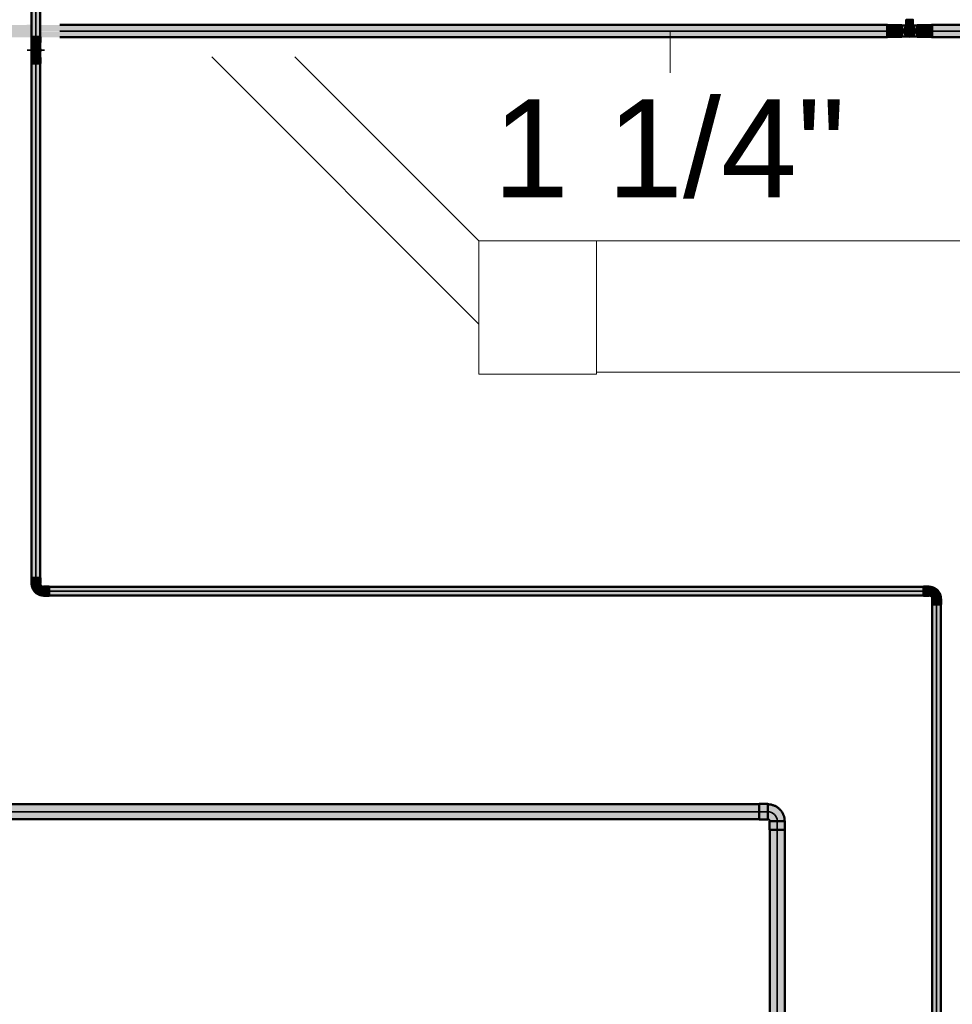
# Model space of a CAD drawing. Header units: millimetres. Extents: x -31934 to 32637, y -11608 to 10611.
# Tile 30 of 59: x 4584 to 6965, y -512 to 2001. Entities that reach past the tile are written whole.
import ezdxf

# ---------------------------------------------------------------- set-up
doc = ezdxf.new("R2010")
doc.units = ezdxf.units.MM
doc.linetypes.add('Centro', pattern=[30, 12, -6, 6, -6])
doc.linetypes.add('Oculto 1_5', pattern=[2.2, 1.5, -0.7])
for name, color, linetype, lineweight in [('A-DETL', 90, 'Oculto 1_5', 9), ('P-PIPE', 3, 'Continuous', 50), ('P-PIPE-CNTR', 3, 'Centro', 35), ('P-PIPE-IDEN', 2, 'Continuous', 9), ('PAREDES', 7, 'Continuous', 9), ('PEM1-Layout Terreo_dwg', 8, 'Continuous', 9), ('PILAR', 7, 'Continuous', 9)]:
    doc.layers.add(name, color=color, linetype=linetype, lineweight=lineweight)
doc.styles.add('Arial_1', font='arial.ttf', dxfattribs={"height": 250})

# ---------------------------------------------------------------- blocks, each defined once
blk = doc.blocks.new('Cotovelo - Soldado - CU - Padrão-V52-PAVIMENTO TÉRREO TUBULAÇÃO FRIGORIGENA')
at = {"layer": 'P-PIPE', "lineweight": 9}
for points in [[(11.7, 33.9), (-11.7, 33.9), (-11.3, 19.3), (11.7, 19.3)], [(-19.3, -8.3), (-19.3, 11.7), (-33.9, 11.3), (-33.9, -11.7), (-19.3, -11.3), (-19.3, -10.2)], [(10.4, 19.3), (-10.4, 19.3), (-11.3, 18.8), (-13.8, 13.4), (-17.9, 10.8), (-19.3, 10.2), (-19.3, -10.4), (-12.6, -9.3), (-4.1, -7), (7.3, 5.2), (10.3, 16.2)]]:
    blk.add_hatch(color=20, dxfattribs=at).paths.add_polyline_path(points)
at = {"layer": 'P-PIPE', "color": 1}
for p, q in [((-11.7, 33.9), (-11.7, 19.3)), ((11.7, 33.9), (-11.7, 33.9)), ((11.7, 19.3), (11.7, 33.9)), ((-19.3, 11.7), (-33.9, 11.7)), ((-33.9, 11.7), (-33.9, -11.7)), ((-19.3, -11.7), (-19.3, 11.7)), ((-11.7, 19.3), (11.7, 19.3)), ((-33.9, -11.7), (-19.3, -11.7))]:
    blk.add_line(p, q, dxfattribs=at)
at = {"layer": 'P-PIPE', "color": 1, "flags": 128}
for points in [[(-11.1, 19.3), (-11.1, 19), (-11.1, 18.6), (-11.2, 18.3), (-11.2, 18), (-11.3, 17.7), (-11.3, 17.3), (-11.4, 17), (-11.5, 16.7), (-11.6, 16.4), (-11.8, 16.1), (-11.9, 15.8), (-12, 15.5), (-12.2, 15.2), (-12.4, 14.9), (-12.5, 14.7), (-12.7, 14.4), (-12.9, 14.1), (-13.1, 13.9), (-13.4, 13.7), (-13.6, 13.4), (-13.8, 13.2), (-14.1, 13), (-14.3, 12.8), (-14.6, 12.6), (-14.9, 12.4), (-15.1, 12.2), (-15.4, 12.1), (-15.7, 11.9), (-16, 11.8), (-16.3, 11.7), (-16.6, 11.6), (-16.9, 11.5), (-17.3, 11.4), (-17.6, 11.3), (-17.9, 11.2), (-18.2, 11.2), (-18.5, 11.1), (-18.9, 11.1), (-19.2, 11.1), (-19.3, 11.1)], [(-19.3, -11.1), (-18.1, -11.1), (-16.9, -11), (-15.6, -10.9), (-14.4, -10.7), (-13.2, -10.5), (-12.1, -10.2), (-10.9, -9.9), (-9.7, -9.6), (-8.6, -9.2), (-7.5, -8.7), (-6.3, -8.2), (-5.3, -7.7), (-4.2, -7.1), (-3.1, -6.5), (-2.1, -5.8), (-1.1, -5.1), (-0.2, -4.3), (0.8, -3.6), (1.7, -2.7), (2.5, -1.9), (3.3, -1), (4.1, -0.1), (4.9, 0.9), (5.6, 1.9), (6.3, 2.9), (6.9, 3.9), (7.5, 5), (8.1, 6), (8.6, 7.1), (9, 8.3), (9.5, 9.4), (9.8, 10.6), (10.2, 11.7), (10.4, 12.9), (10.7, 14.1), (10.9, 15.3), (11, 16.5), (11.1, 17.7), (11.1, 19), (11.1, 19.3)]]:
    blk.add_lwpolyline(points, dxfattribs=at)
blk = doc.blocks.new('Cotovelo - Soldado - CU - Padrão-V53-PAVIMENTO TÉRREO TUBULAÇÃO FRIGORIGENA')
at = {"layer": 'P-PIPE', "lineweight": 9}
for points in [[(-11.7, 19.3), (11.7, 19.3), (11.3, 33.9), (-11.7, 33.9)], [(-33.9, -11.7), (-19.3, -11.3), (-19.3, 11.7), (-33.9, 11.3), (-33.9, -11.3)], [(-19.3, -10.3), (-19.3, -10.4), (-12.6, -9.3), (-4.1, -7), (7.3, 5.2), (10.2, 19.3), (-10.4, 19.3), (-11.3, 18.8), (-13.8, 13.4), (-17.9, 10.8), (-19.3, 10.2), (-19.3, -10.2)]]:
    blk.add_hatch(color=20, dxfattribs=at).paths.add_polyline_path(points)
at = {"layer": 'P-PIPE', "color": 1}
for p, q in [((-11.7, 33.9), (-11.7, 19.3)), ((11.7, 33.9), (-11.7, 33.9)), ((11.7, 19.3), (11.7, 33.9)), ((-19.3, 11.7), (-33.9, 11.7)), ((-33.9, 11.7), (-33.9, -11.7)), ((-19.3, -11.7), (-19.3, 11.7)), ((-11.7, 19.3), (11.7, 19.3)), ((-33.9, -11.7), (-19.3, -11.7))]:
    blk.add_line(p, q, dxfattribs=at)
at = {"layer": 'P-PIPE', "color": 1, "flags": 128}
for points in [[(-11.1, 19.3), (-11.1, 19), (-11.1, 18.6), (-11.2, 18.3), (-11.2, 18), (-11.3, 17.7), (-11.3, 17.3), (-11.4, 17), (-11.5, 16.7), (-11.6, 16.4), (-11.8, 16.1), (-11.9, 15.8), (-12, 15.5), (-12.2, 15.2), (-12.4, 14.9), (-12.5, 14.7), (-12.7, 14.4), (-12.9, 14.1), (-13.1, 13.9), (-13.4, 13.7), (-13.6, 13.4), (-13.8, 13.2), (-14.1, 13), (-14.3, 12.8), (-14.6, 12.6), (-14.9, 12.4), (-15.1, 12.2), (-15.4, 12.1), (-15.7, 11.9), (-16, 11.8), (-16.3, 11.7), (-16.6, 11.6), (-16.9, 11.5), (-17.3, 11.4), (-17.6, 11.3), (-17.9, 11.2), (-18.2, 11.2), (-18.5, 11.1), (-18.9, 11.1), (-19.2, 11.1), (-19.3, 11.1)], [(-19.3, -11.1), (-18.1, -11.1), (-16.9, -11), (-15.6, -10.9), (-14.4, -10.7), (-13.2, -10.5), (-12.1, -10.2), (-10.9, -9.9), (-9.7, -9.6), (-8.6, -9.2), (-7.5, -8.7), (-6.3, -8.2), (-5.3, -7.7), (-4.2, -7.1), (-3.1, -6.5), (-2.1, -5.8), (-1.1, -5.1), (-0.2, -4.3), (0.8, -3.6), (1.7, -2.7), (2.5, -1.9), (3.3, -1), (4.1, -0.1), (4.9, 0.9), (5.6, 1.9), (6.3, 2.9), (6.9, 3.9), (7.5, 5), (8.1, 6), (8.6, 7.1), (9, 8.3), (9.5, 9.4), (9.8, 10.6), (10.2, 11.7), (10.4, 12.9), (10.7, 14.1), (10.9, 15.3), (11, 16.5), (11.1, 17.7), (11.1, 19), (11.1, 19.3)]]:
    blk.add_lwpolyline(points, dxfattribs=at)
blk = doc.blocks.new('Cotovelo - Soldado - CU - Padrão-V103-PAVIMENTO TÉRREO TUBULAÇÃO FRIGORIGENA')
at = {"layer": 'P-PIPE', "lineweight": 9}
for points in [[(4625.2, 1943), (4625.2, 1957.6), (4613.4, 1957.6), (4613.8, 1943), (4622.1, 1943)], [(4621.4, 1913.3), (4625.2, 1914.2), (4625.2, 1943), (4614.2, 1943), (4614.2, 1931.1), (4614.6, 1921.1), (4619.7, 1914.2), (4621.1, 1913.4)], [(4633.4, 1943), (4636.9, 1943), (4636.5, 1957.6), (4625.2, 1957.6), (4625.2, 1943), (4631, 1943)], [(4629, 1913.3), (4632.7, 1916.4), (4636.1, 1922.2), (4635.3, 1943), (4625.2, 1943), (4626.1, 1913.4)]]:
    blk.add_hatch(color=20, dxfattribs=at).paths.add_polyline_path(points)
at = {"layer": 'P-PIPE', "color": 1}
for p, q in [((4613.4, 1957.6), (4613.4, 1943)), ((4625.2, 1957.6), (4613.4, 1957.6)), ((4613.4, 1943), (4625.2, 1943)), ((4636.9, 1957.6), (4625.2, 1957.6)), ((4625.2, 1943), (4636.9, 1943)), ((4636.9, 1943), (4636.9, 1957.6))]:
    blk.add_line(p, q, dxfattribs=at)
at = {"layer": 'P-PIPE', "color": 1, "flags": 128}
for points in [[(4614, 1943), (4614, 1942.2), (4614, 1941.4), (4614, 1940.7), (4614, 1939.9), (4614, 1939.2), (4614, 1938.4), (4614, 1937.7), (4614, 1936.9), (4614, 1936.2), (4614, 1935.5), (4614, 1934.8), (4614, 1934.1), (4614, 1933.4), (4614, 1932.7), (4614, 1932.1), (4614, 1931.5), (4614, 1930.9), (4614, 1930.3), (4614, 1929.7), (4614, 1929.1), (4614, 1928.6), (4614, 1928.1), (4614, 1927.6), (4614, 1927.2), (4614, 1926.8), (4614, 1926.3), (4614, 1926), (4614, 1925.6), (4614, 1925.3), (4614, 1925), (4614, 1924.7), (4614, 1924.5), (4614, 1924.3), (4614, 1924.1), (4614, 1924), (4614, 1923.9), (4614, 1923.8), (4614, 1923.7), (4614, 1923.7)], [(4636.3, 1923.7), (4636.3, 1923.7), (4636.3, 1923.8), (4636.3, 1923.8), (4636.3, 1923.9), (4636.3, 1924.1), (4636.3, 1924.2), (4636.3, 1924.4), (4636.3, 1924.7), (4636.3, 1924.9), (4636.3, 1925.2), (4636.3, 1925.5), (4636.3, 1925.9), (4636.3, 1926.2), (4636.3, 1926.6), (4636.3, 1927.1), (4636.3, 1927.5), (4636.3, 1928), (4636.3, 1928.5), (4636.3, 1929), (4636.3, 1929.5), (4636.3, 1930.1), (4636.3, 1930.7), (4636.3, 1931.3), (4636.3, 1931.9), (4636.3, 1932.6), (4636.3, 1933.2), (4636.3, 1933.9), (4636.3, 1934.6), (4636.3, 1935.3), (4636.3, 1936), (4636.3, 1936.7), (4636.3, 1937.5), (4636.3, 1938.2), (4636.3, 1938.9), (4636.3, 1939.7), (4636.3, 1940.5), (4636.3, 1941.2), (4636.3, 1942), (4636.3, 1942.8), (4636.3, 1943)]]:
    blk.add_lwpolyline(points, dxfattribs=at)
at = {"layer": 'P-PIPE', "color": 1}
for radius, start, end in [(11.7, 165, 270), (11.7, 165, 270), (11.1, 170, 270), (11.7, 270, 15), (11.7, 270, 15), (11.1, 270, 10)]:
    blk.add_arc((4625.2, 1923.7), radius, start, end, dxfattribs=at)
blk = doc.blocks.new('PEM1-Layout Terreo_dwg-1021386-PAVIMENTO TÉRREO TUBULAÇÃO FRIGORIGENA')
at = {"layer": 'PAREDES'}
for p, q in [((98036.1, 28981.3), (98718.2, 28299.2)), ((98718.2, 28511.3), (98248.2, 28981.3)), ((99018.2, 28511.3), (102918.2, 28511.3)), ((102918.2, 28176.5), (99018.2, 28176.5))]:
    blk.add_line(p, q, dxfattribs=at)
at = {"layer": 'PILAR', "flags": 128}
blk.add_lwpolyline([(99018.2, 28511.7), (99018.2, 28171.7), (98718.2, 28171.7), (98718.2, 28511.3), (99018.2, 28511.3)], close=True, dxfattribs=at)
blk = doc.blocks.new('Bucha de redução reta - Soldada - CU - Padrão-1090164-PAVIMENTO TÉRREO TUBULAÇÃO FRIGORIGENA')
at = {"layer": 'P-PIPE', "lineweight": 9}
blk.add_hatch(color=160, dxfattribs=at).paths.add_polyline_path([(6856.1, 1958.4), (6863.1, 1960.2), (6868.2, 1965.3), (6870.1, 1972.3), (6868.2, 1979.3), (6863.5, 1984.1), (6864.3, 1970.1), (6862.1, 1966.3), (6858.3, 1964.1), (6853.9, 1964.1), (6850.1, 1966.4), (6847.9, 1970.1), (6848.3, 1975.5), (6848.6, 1979.2), (6847.9, 1983.5), (6844, 1979.3), (6842.1, 1972.3), (6844, 1965.3), (6849.1, 1960.2), (6853.9, 1958.6)])
h = blk.add_hatch(color=160, dxfattribs=at)
h.paths.add_polyline_path([(6856.1, 1963.8), (6860.5, 1965.4), (6862.8, 1968.1), (6861.2, 1966.3), (6855.4, 1964.1)])
h.paths.add_polyline_path([(6852.1, 1965.5), (6848.2, 1972.3), (6848.1, 1969.6), (6850.1, 1966.3)])
h.paths.add_polyline_path([(6863.9, 1970.7), (6864.3, 1974.5), (6863.8, 1973), (6863.9, 1972.2)])
at = {"layer": 'A-DETL', "color": 160, "linetype": 'Continuous'}
for radius, start, end in [(14, 58.0987, 121.9013), (8.49, 45, 150), (8.49, 30, 150)]:
    blk.add_arc((6856.1, 1972.3), radius, start, end, dxfattribs=at)
at = {"layer": 'P-PIPE', "color": 5}
for radius, start, end in [(14, 122.1054, 180), (14, 180, 0), (8.49, 150, 180), (8.49, 150, 180), (8.49, 180, 195), (8.49, 180, 0), (8.49, 225, 270), (8.49, 300, 0), (8.49, 0, 30), (14, 0, 57.8946)]:
    blk.add_arc((6856.1, 1972.3), radius, start, end, dxfattribs=at)
blk = doc.blocks.new('Cotovelo - Soldado - CU - Padrão-1090197-PAVIMENTO TÉRREO TUBULAÇÃO FRIGORIGENA')
at = {"layer": 'P-PIPE', "lineweight": 9}
for points in [[(6847.9, 1989.6), (6856.1, 1989.6), (6856.1, 2001.3), (6847.9, 2001.3)], [(6856.1, 1965.4), (6856.1, 1986), (6853.2, 1989.6), (6848.3, 1989.6), (6848.8, 1976.3), (6850, 1967.4), (6851, 1966.3)], [(6864.3, 1989.6), (6863.4, 2001.3), (6856.1, 2001.3), (6856.1, 1989.6), (6863.4, 1989.6)], [(6856.1, 1965.4), (6862.2, 1967.4), (6863.3, 1970.6), (6863.3, 1971.1), (6863.3, 1976.3), (6863.3, 1977), (6863.9, 1989.6), (6858.3, 1989), (6856.1, 1986), (6856.1, 1966.4)]]:
    blk.add_hatch(color=160, dxfattribs=at).paths.add_polyline_path(points)
at = {"layer": 'A-DETL', "color": 160, "linetype": 'Continuous'}
for p, q in [((6848.2, 1973.1), (6848.2, 1972.9)), ((6864, 1972.9), (6864, 1973))]:
    blk.add_line(p, q, dxfattribs=at)
at = {"layer": 'P-PIPE', "color": 5}
for p, q in [((6847.6, 2001.3), (6847.6, 1989.6)), ((6864.6, 1989.6), (6864.6, 2001.3))]:
    blk.add_line(p, q, dxfattribs=at)
at = {"layer": 'P-PIPE', "color": 5, "flags": 128}
for points in [[(6848.2, 1989.6), (6848.2, 1989), (6848.2, 1988.3), (6848.2, 1987.6), (6848.2, 1986.9), (6848.2, 1986.2), (6848.2, 1985.5), (6848.2, 1984.9), (6848.2, 1984.2), (6848.2, 1983.5), (6848.2, 1982.9), (6848.2, 1982.3), (6848.2, 1981.7), (6848.2, 1981), (6848.2, 1980.4), (6848.2, 1979.9), (6848.2, 1979.3), (6848.2, 1978.8), (6848.2, 1978.2), (6848.2, 1977.7), (6848.2, 1977.2), (6848.2, 1976.8), (6848.2, 1976.3), (6848.2, 1975.9), (6848.2, 1975.5), (6848.2, 1975.1), (6848.2, 1974.7), (6848.2, 1974.4), (6848.2, 1974.1), (6848.2, 1973.8), (6848.2, 1973.5), (6848.2, 1973.3), (6848.2, 1973.1), (6848.2, 1972.9), (6848.2, 1972.7), (6848.2, 1972.6), (6848.2, 1972.5), (6848.2, 1972.4), (6848.2, 1972.4), (6848.2, 1972.3)], [(6864, 1972.3), (6864, 1972.3), (6864, 1972.4), (6864, 1972.5), (6864, 1972.5), (6864, 1972.7), (6864, 1972.8), (6864, 1973), (6864, 1973.2), (6864, 1973.4), (6864, 1973.7), (6864, 1974), (6864, 1974.3), (6864, 1974.6), (6864, 1975), (6864, 1975.4), (6864, 1975.8), (6864, 1976.2), (6864, 1976.6), (6864, 1977.1), (6864, 1977.6), (6864, 1978.1), (6864, 1978.6), (6864, 1979.2), (6864, 1979.7), (6864, 1980.3), (6864, 1980.9), (6864, 1981.5), (6864, 1982.1), (6864, 1982.7), (6864, 1983.4), (6864, 1984), (6864, 1984.7), (6864, 1985.3), (6864, 1986), (6864, 1986.7), (6864, 1987.4), (6864, 1988.1), (6864, 1988.8), (6864, 1989.5), (6864, 1989.6)]]:
    blk.add_lwpolyline(points, dxfattribs=at)
at = {"layer": 'P-PIPE', "color": 5}
for radius, start, end in [(8.49, 150, 270), (8.49, 150, 270), (7.94, 157.0268, 270), (8.49, 270, 30), (8.49, 270, 30), (7.93, 270, 22.9732)]:
    blk.add_arc((6856.1, 1972.3), radius, start, end, dxfattribs=at)
for centre, start_param, end_param in [((6856.1, 2001.3), 1.570796, 3.403392), ((6856.1, 1989.6), 2.617994, 3.403392), ((6856.1, 1989.6), 1.570796, 2.356194), ((6856.1, 2001.3), 6.021386, 7.853982), ((6856.1, 1989.6), 6.021386, 7.853982)]:
    blk.add_ellipse(centre, major_axis=(8.49, 0), ratio=0.000135, start_param=start_param, end_param=end_param, dxfattribs=at)
blk = doc.blocks.new('Cotovelo - Soldado - CU - Padrão-V47-PAVIMENTO TÉRREO TUBULAÇÃO FRIGORIGENA')
at = {"layer": 'P-PIPE', "lineweight": 9}
for points in [[(-19.8, 24.2), (19.8, 24.2), (19.2, 46.3), (-19.8, 46.3)], [(-46.3, -19.8), (-24.2, -19.2), (-24.2, 19.8), (-46.3, 19.2), (-46.3, -19.2)], [(-24.2, 9.5), (-24.2, -17.9), (-18.4, -18.3), (-12.7, -17.2), (-5.4, -13), (-5.8, -14.5), (4.2, -7.8), (4.8, -6), (8.2, -4), (17.3, 13.8), (17.2, 24.2), (-18.3, 23.4), (-21.6, 19.2), (-23.3, 17.2), (-21, 15.4), (-24.2, 14), (-24.2, 9.9)]]:
    blk.add_hatch(color=160, dxfattribs=at).paths.add_polyline_path(points)
at = {"layer": 'A-DETL', "color": 160, "linetype": 'Continuous', "flags": 128}
blk.add_lwpolyline([(-20.3, 20.8), (-20.5, 20.7), (-20.6, 20.5), (-20.8, 20.4), (-20.9, 20.2)], dxfattribs=at)
at = {"layer": 'P-PIPE', "color": 5}
for p, q in [((-19.8, 46.3), (-19.8, 24.2)), ((19.8, 46.3), (-19.8, 46.3)), ((19.8, 24.2), (19.8, 46.3)), ((-24.2, 19.8), (-46.3, 19.8)), ((-46.3, 19.8), (-46.3, -19.8)), ((-24.2, -19.8), (-24.2, 19.8)), ((-19.8, 24.2), (19.8, 24.2)), ((-46.3, -19.8), (-24.2, -19.8))]:
    blk.add_line(p, q, dxfattribs=at)
at = {"layer": 'P-PIPE', "color": 5, "flags": 128}
for points in [[(-19.1, 24.2), (-19.1, 24), (-19.1, 23.8), (-19.1, 23.6), (-19.1, 23.4), (-19.2, 23.2), (-19.2, 23), (-19.3, 22.8), (-19.3, 22.6), (-19.4, 22.4), (-19.5, 22.2), (-19.5, 22), (-19.6, 21.8), (-19.7, 21.6), (-19.8, 21.5), (-20, 21.3), (-20.1, 21.1), (-20.2, 21), (-20.3, 20.8), (-20.5, 20.7), (-20.6, 20.5), (-20.8, 20.4), (-20.9, 20.2), (-21.1, 20.1), (-21.3, 20), (-21.4, 19.9), (-21.6, 19.8), (-21.8, 19.7), (-22, 19.6), (-22.2, 19.5), (-22.3, 19.4), (-22.5, 19.3), (-22.7, 19.3), (-22.9, 19.2), (-23.1, 19.2), (-23.3, 19.1), (-23.5, 19.1), (-23.7, 19.1), (-23.9, 19.1), (-24.2, 19), (-24.2, 19)], [(-24.2, -19.1), (-22.5, -19), (-20.8, -18.9), (-19, -18.7), (-17.3, -18.5), (-15.6, -18.2), (-13.9, -17.8), (-12.3, -17.4), (-10.6, -16.9), (-9, -16.3), (-7.4, -15.6), (-5.8, -14.9), (-4.2, -14.2), (-2.7, -13.3), (-1.2, -12.4), (0.2, -11.5), (1.6, -10.5), (3, -9.4), (4.3, -8.3), (5.6, -7.1), (6.8, -5.9), (8, -4.7), (9.1, -3.4), (10.2, -2), (11.2, -0.6), (12.2, 0.8), (13.1, 2.3), (13.9, 3.8), (14.7, 5.4), (15.5, 6.9), (16.1, 8.5), (16.7, 10.2), (17.2, 11.8), (17.7, 13.5), (18.1, 15.2), (18.4, 16.9), (18.7, 18.6), (18.9, 20.3), (19, 22), (19, 23.7), (19, 24.2)]]:
    blk.add_lwpolyline(points, dxfattribs=at)
blk = doc.blocks.new('Cotovelo - Soldado - CU - Padrão-V102-PAVIMENTO TÉRREO TUBULAÇÃO FRIGORIGENA')
at = {"layer": 'P-PIPE', "lineweight": 9}
for points in [[(4622.1, 1912.4), (4630, 1913.4), (4634.5, 1917.1), (4636.5, 1921.1), (4635.3, 1919.5), (4632.6, 1916), (4628.7, 1913.3), (4619.2, 1914.4), (4616.5, 1917.1), (4614.1, 1923.8), (4614.6, 1919.3), (4618.6, 1914.1), (4621.6, 1912.6)], [(4614.8, 1904.4), (4625.2, 1904.4), (4625.2, 1912.4), (4619.4, 1913.5), (4616.9, 1915.4), (4614.1, 1918.7), (4614.2, 1904.4)], [(4636.1, 1904.4), (4636.2, 1917), (4635.2, 1918.4), (4631.5, 1914.2), (4629.7, 1913.2), (4628.1, 1912.4), (4625.2, 1912.4), (4625.2, 1904.4), (4635.6, 1904.4)], [(4613.8, 1889.8), (4625.2, 1889.8), (4624.1, 1904.4), (4613.4, 1904.4), (4613.4, 1889.8)], [(4636.9, 1889.8), (4636.5, 1904.4), (4625.2, 1904.4), (4625.2, 1889.8), (4636.5, 1889.8)]]:
    blk.add_hatch(color=20, dxfattribs=at).paths.add_polyline_path(points)
at = {"layer": 'A-DETL', "color": 20, "linetype": 'Continuous'}
blk.add_line((4636.3, 1923.1), (4636.3, 1922.9), dxfattribs=at)
at = {"layer": 'A-DETL', "color": 20, "linetype": 'Continuous', "flags": 128}
for points in [[(4614, 1921), (4614, 1921.4), (4614, 1921.8), (4614, 1922.1), (4614, 1922.4), (4614, 1922.6), (4614, 1922.9), (4614, 1923.1)], [(4614.2, 1925.7), (4614.3, 1925.9), (4614.4, 1926.3), (4614.5, 1926.8), (4614.6, 1927.2), (4614.8, 1927.6), (4614.9, 1928), (4615.1, 1928.4), (4615.3, 1928.8), (4615.5, 1929.2), (4615.7, 1929.6), (4616, 1930), (4616.2, 1930.3), (4616.5, 1930.7), (4616.8, 1931), (4617.1, 1931.3), (4617.4, 1931.7), (4617.7, 1932), (4618.1, 1932.3), (4618.4, 1932.5), (4618.8, 1932.8), (4619.2, 1933), (4619.5, 1933.3), (4619.9, 1933.5), (4620.3, 1933.7), (4620.7, 1933.9), (4621.1, 1934), (4621.5, 1934.2), (4622, 1934.3), (4622.4, 1934.5), (4622.8, 1934.6), (4623.3, 1934.6), (4623.7, 1934.7), (4624.1, 1934.8), (4624.6, 1934.8), (4625, 1934.8), (4625.2, 1934.8)], [(4625.2, 1934.8), (4625.6, 1934.8), (4626, 1934.8), (4626.5, 1934.7), (4626.9, 1934.7), (4627.4, 1934.6), (4627.8, 1934.5), (4628.2, 1934.4), (4628.6, 1934.2), (4629.1, 1934.1), (4629.5, 1933.9), (4629.9, 1933.7), (4630.3, 1933.5), (4630.7, 1933.3), (4631.1, 1933.1), (4631.4, 1932.9), (4631.8, 1932.6), (4632.1, 1932.3), (4632.5, 1932), (4632.8, 1931.7), (4633.1, 1931.4), (4633.4, 1931.1), (4633.7, 1930.8), (4634, 1930.4), (4634.3, 1930.1), (4634.5, 1929.7), (4634.7, 1929.3), (4635, 1928.9), (4635.2, 1928.5), (4635.3, 1928.1), (4635.5, 1927.7), (4635.7, 1927.3), (4635.8, 1926.9), (4635.9, 1926.5), (4636, 1926), (4636.1, 1925.7)]]:
    blk.add_lwpolyline(points, dxfattribs=at)
at = {"layer": 'A-DETL', "color": 20, "linetype": 'Continuous'}
for start, end in [(90, 165), (15, 90), (60, 90), (150, 165), (105, 135)]:
    blk.add_arc((4625.2, 1923.7), 11.7, start, end, dxfattribs=at)
at = {"layer": 'P-PIPE', "color": 1}
for p, q in [((4613.4, 1904.4), (4613.4, 1889.8)), ((4625.2, 1904.4), (4613.4, 1904.4)), ((4613.4, 1889.8), (4625.2, 1889.8)), ((4636.9, 1904.4), (4625.2, 1904.4)), ((4625.2, 1889.8), (4636.9, 1889.8)), ((4636.9, 1889.8), (4636.9, 1904.4))]:
    blk.add_line(p, q, dxfattribs=at)
at = {"layer": 'P-PIPE', "color": 1, "flags": 128}
for points in [[(4614, 1904.4), (4614, 1905.2), (4614, 1905.9), (4614, 1906.7), (4614, 1907.5), (4614, 1908.2), (4614, 1909), (4614, 1909.7), (4614, 1910.5), (4614, 1911.2), (4614, 1911.9), (4614, 1912.6), (4614, 1913.3), (4614, 1914), (4614, 1914.7), (4614, 1915.3), (4614, 1915.9), (4614, 1916.5), (4614, 1917.1), (4614, 1917.7), (4614, 1918.2), (4614, 1918.8), (4614, 1919.3), (4614, 1919.8), (4614, 1920.2), (4614, 1920.6), (4614, 1921)], [(4636.2, 1925.1), (4636.2, 1924.7), (4636.2, 1924.3), (4636.3, 1923.8), (4636.3, 1923.7)], [(4636.3, 1923.7), (4636.3, 1923.7), (4636.3, 1923.6), (4636.3, 1923.6), (4636.3, 1923.4), (4636.3, 1923.3), (4636.3, 1923.1), (4636.3, 1922.9), (4636.3, 1922.7), (4636.3, 1922.5), (4636.3, 1922.2), (4636.3, 1921.9), (4636.3, 1921.5), (4636.3, 1921.1), (4636.3, 1920.7), (4636.3, 1920.3), (4636.3, 1919.9), (4636.3, 1919.4), (4636.3, 1918.9), (4636.3, 1918.4), (4636.3, 1917.8), (4636.3, 1917.3), (4636.3, 1916.7), (4636.3, 1916.1), (4636.3, 1915.5), (4636.3, 1914.8), (4636.3, 1914.2), (4636.3, 1913.5), (4636.3, 1912.8), (4636.3, 1912.1), (4636.3, 1911.4), (4636.3, 1910.7), (4636.3, 1909.9), (4636.3, 1909.2), (4636.3, 1908.4), (4636.3, 1907.7), (4636.3, 1906.9), (4636.3, 1906.2), (4636.3, 1905.4), (4636.3, 1904.6), (4636.3, 1904.4)]]:
    blk.add_lwpolyline(points, dxfattribs=at)
at = {"layer": 'P-PIPE', "color": 1}
for start, end in [(165, 270), (165, 180), (195, 225), (255, 270), (270, 15), (270, 15)]:
    blk.add_arc((4625.2, 1923.7), 11.7, start, end, dxfattribs=at)

msp = doc.modelspace()

# ---------------------------------------------------------------- hatches: boundary and pattern name
at = {"layer": 'P-PIPE'}
for color, points in [(10, [(4614.044, 1957.626), (4625.154, 1957.626), (4625.154, 2060.716), (4614.044, 2060.716)]), (10, [(4625.154, 1957.626), (4636.264, 1957.626), (4635.314, 2060.716), (4625.154, 2060.716)]), (256, [(6818.09, 1957.628), (6818.09, 1987.028), (6799.69, 1986.527), (6799.69, 1957.628)]), (170, [(6818.09, 1972.328), (6836.49, 1972.328), (6836.49, 1987.028), (6818.09, 1986.527), (6818.09, 1976.133)]), (170, [(6894.09, 1972.328), (6894.09, 1987.028), (6875.69, 1986.527), (6875.69, 1972.328)]), (256, [(6894.09, 1957.628), (6912.49, 1958.129), (6912.49, 1987.028), (6894.09, 1986.527), (6894.09, 1958.129)]), (170, [(6913.49, 1972.328), (16502.26, 1972.328), (16502.26, 1988.203), (6913.49, 1987.662), (6913.49, 1976.437)]), (170, [(6818.09, 1957.628), (6836.49, 1958.129), (6836.49, 1972.328), (6818.09, 1972.328), (6818.09, 1958.129)]), (5, [(6856.09, 1964.663), (6860.057, 1965.768), (6858.143, 1965.729), (6852.75, 1965.949), (6854.036, 1964.663)]), (170, [(6875.69, 1957.628), (6894.09, 1958.129), (6894.09, 1972.328), (6875.69, 1972.328), (6875.69, 1958.129)]), (170, [(16472.471, 1956.453), (16502.26, 1956.994), (16502.26, 1972.328), (6913.49, 1972.328), (6913.49, 1956.453), (16267.936, 1956.453)]), (10, [(4625.154, 576.514), (4625.154, 1889.763), (4614.044, 1889.763), (4614.993, 576.514), (4622.278, 576.514)]), (10, [(4625.154, 576.514), (4636.264, 576.514), (4635.314, 1889.763), (4625.154, 1889.763), (4625.154, 731.278)]), (10, [(4813.994, 542.582), (6891.222, 542.582), (6891.222, 553.692), (4659.085, 552.743), (4659.085, 542.582)]), (10, [(6859.341, 531.472), (6891.222, 532.422), (6891.222, 542.582), (4659.085, 542.582), (4659.085, 531.472), (6450.271, 531.472)]), (10, [(6925.154, -2880.346), (6925.154, 508.651), (6914.044, 508.651), (6914.422, -2880.346), (6922.278, -2880.346)]), (10, [(6925.154, -2880.346), (6936.264, -2880.346), (6935.314, 508.651), (6925.154, 508.651), (6925.154, -2708.011)]), (170, [(4813.994, -20.441), (6471.772, -20.441), (6471.772, -1.391), (4264.408, -2.04), (4264.408, -20.441), (4404.925, -20.441)]), (170, [(6471.772, -39.491), (6471.772, -20.441), (4264.408, -20.441), (4264.408, -39.491), (6450.271, -39.491)]), (170, [(6518.09, -3098.277), (6518.09, -66.759), (6499.04, -66.759), (6499.689, -3098.277), (6513.159, -3098.277)]), (170, [(6518.09, -3098.277), (6537.14, -3098.277), (6536.49, -66.759), (6518.09, -66.759), (6518.09, -3051.94)])]:
    msp.add_hatch(color=color, dxfattribs=at).paths.add_polyline_path(points)
h = msp.add_hatch(color=170, dxfattribs=at)
h.paths.add_polyline_path([(4258.508, 1972.328), (4614.044, 1972.328), (4614.044, 1988.203), (4258.508, 1987.662), (4258.508, 1976.437)])
h.paths.add_polyline_path([(4636.264, 1972.328), (6798.69, 1972.328), (6798.69, 1988.203), (4636.264, 1987.426), (4636.264, 1975.826)])
h = msp.add_hatch(color=170, dxfattribs=at)
h.paths.add_polyline_path([(6875.69, 1972.328), (6875.69, 1986.328), (6863.44, 1985.059), (6867.053, 1981.737), (6870.299, 1976.051), (6870.79, 1972.328)])
h.paths.add_polyline_path([(6841.39, 1972.328), (6843.991, 1980.31), (6848.275, 1986.146), (6836.49, 1985.275), (6836.49, 1972.328)])
h = msp.add_hatch(color=170, dxfattribs=at)
h.paths.add_polyline_path([(4609.459, 1956.453), (4613.422, 1956.994), (4614.044, 1972.328), (4258.508, 1972.328), (4258.508, 1956.453), (4404.925, 1956.453)])
h.paths.add_polyline_path([(6798.69, 1956.453), (6798.69, 1972.328), (4636.264, 1971.717), (4636.886, 1956.453), (6450.271, 1956.453)])
h = msp.add_hatch(color=170, dxfattribs=at)
h.paths.add_polyline_path([(6836.49, 1958.328), (6848.74, 1959.597), (6843.261, 1965.343), (6841.39, 1972.328), (6836.49, 1972.328), (6836.49, 1958.805)])
h.paths.add_polyline_path([(6875.69, 1958.328), (6875.69, 1972.328), (6870.686, 1971.942), (6868.188, 1964.346), (6862.903, 1958.525), (6870.79, 1958.404)])
h = msp.add_hatch(color=5, dxfattribs=at)
h.paths.add_polyline_path([(6856.09, 1957.628), (6863.44, 1959.597), (6868.918, 1965.343), (6870.79, 1972.328), (6869.584, 1977.354), (6864.263, 1984.426), (6866.484, 1981.534), (6869.584, 1975.944), (6869.584, 1968.712), (6865.968, 1962.45), (6859.341, 1958.786), (6852.474, 1958.834), (6846.211, 1962.45), (6842.596, 1968.712), (6842.674, 1976.133), (6846.211, 1982.206), (6842.999, 1978.334), (6841.979, 1970.13), (6843.991, 1964.346), (6849.105, 1959.5), (6853.891, 1958.217)])
h.paths.add_polyline_path([(6862.096, 1966.322), (6864.313, 1970.274), (6862.919, 1968.309), (6862.112, 1966.363)])
h = msp.add_hatch(color=1, dxfattribs=at)
h.paths.add_polyline_path([(4625.154, 1912.585), (4624.363, 1913.375), (4622.278, 1912.963)])
h.paths.add_polyline_path([(4617.96, 1915.33), (4614.807, 1920.819), (4617.813, 1915.443)])
h.paths.add_polyline_path([(4632.553, 1915.917), (4635.885, 1920.819), (4635.501, 1920.819), (4632.628, 1916.129)])

# ---------------------------------------------------------------- linework, layer by layer
at = {"layer": 'A-DETL', "color": 160, "linetype": 'Continuous'}
for p, q in [((6853.477, 1986.328), (6848.755, 1986.328)), ((6863.424, 1986.328), (6859.341, 1986.328))]:
    msp.add_line(p, q, dxfattribs=at)
for centre, radius, start, end in [((6856.09, 1972.328), 14.7, 60, 120), ((6856.09, 1972.328), 14.7, 60, 120), ((6856.09, 1972.328), 7.935, 0, 180), ((6856.09, 1972.328), 7.935, 190.687798, 240), ((6856.09, 1968.361), 3.968, 90, 242.256778), ((6856.09, 1972.328), 7.935, 266.912061, 273.087939), ((6856.09, 1976.296), 3.967, 270, 90), ((6856.09, 1972.328), 7.935, 300, 349.312202)]:
    msp.add_arc(centre, radius, start, end, dxfattribs=at)
at = {"layer": 'A-DETL', "color": 20, "linetype": 'Continuous'}
for centre, radius, start, end in [((4625.154, 1923.695), 11.11, 0, 180), ((4625.154, 1923.695), 11.11, 180, 0), ((4625.154, 1918.14), 5.555, 90, 270), ((4625.154, 1929.25), 5.555, 270, 90)]:
    msp.add_arc(centre, radius, start, end, dxfattribs=at)
at = {"layer": 'P-PIPE', "color": 1}
for p, q in [((4614.044, 2060.716), (4614.044, 1957.626)), ((4636.264, 1957.626), (4636.264, 2060.716)), ((4614.044, 1889.763), (4614.044, 576.514)), ((4636.264, 576.514), (4636.264, 1889.763)), ((6891.222, 553.692), (4659.085, 553.692)), ((4659.085, 531.472), (6891.222, 531.472)), ((6914.044, 508.651), (6914.044, -2880.346)), ((6936.264, -2880.346), (6936.264, 508.651))]:
    msp.add_line(p, q, dxfattribs=at)
at = {"layer": 'P-PIPE', "color": 5}
for p, q in [((6798.69, 1988.203), (4686.264, 1988.203)), ((6798.69, 1956.453), (6798.69, 1988.203)), ((6836.49, 1987.028), (6818.09, 1987.028)), ((6818.09, 1987.028), (6818.09, 1972.328)), ((6836.49, 1972.328), (6836.49, 1987.028)), ((6848.705, 1986.328), (6836.49, 1986.328)), ((6875.69, 1986.328), (6863.474, 1986.328)), ((6894.09, 1987.028), (6875.69, 1987.028)), ((6875.69, 1987.028), (6875.69, 1972.328)), ((6894.09, 1972.328), (6894.09, 1987.028)), ((16502.26, 1988.203), (6913.49, 1988.203)), ((6913.49, 1988.203), (6913.49, 1956.453)), ((6818.09, 1972.328), (6818.09, 1957.628)), ((6836.49, 1957.628), (6836.49, 1972.328)), ((6875.69, 1972.328), (6875.69, 1957.628)), ((6894.09, 1957.628), (6894.09, 1972.328)), ((4686.03, 1956.453), (6798.69, 1956.453)), ((6818.09, 1957.628), (6836.49, 1957.628)), ((6836.49, 1958.328), (6853.477, 1958.328)), ((6860.047, 1958.328), (6875.69, 1958.328)), ((6875.69, 1957.628), (6894.09, 1957.628)), ((6913.49, 1956.453), (16502.26, 1956.453)), ((6471.772, -1.391), (4264.408, -1.391)), ((4264.408, -39.491), (6471.772, -39.491)), ((6499.04, -66.759), (6499.04, -3098.277)), ((6537.14, -3098.277), (6537.14, -66.759))]:
    msp.add_line(p, q, dxfattribs=at)
at = {"layer": 'P-PIPE'}
for p, q in [((6799.69, 1988.103), (6798.69, 1988.103)), ((6799.69, 1988.103), (6799.69, 1956.553)), ((6799.69, 1988.103), (6799.69, 1987.565)), ((6818.09, 1987.028), (6799.69, 1987.028)), ((6799.69, 1957.628), (6799.69, 1987.028)), ((6818.09, 1957.628), (6818.09, 1987.028)), ((6912.49, 1987.028), (6894.09, 1987.028)), ((6894.09, 1987.028), (6894.09, 1957.628)), ((6913.49, 1988.103), (6912.49, 1988.103)), ((6912.49, 1987.565), (6912.49, 1988.103)), ((6912.49, 1956.553), (6912.49, 1988.103)), ((6912.49, 1987.028), (6912.49, 1957.628)), ((6798.69, 1956.553), (6799.69, 1956.553)), ((6799.69, 1957.628), (6818.09, 1957.628)), ((6799.69, 1957.091), (6799.69, 1956.553)), ((6894.09, 1957.628), (6912.49, 1957.628)), ((6912.49, 1956.553), (6912.49, 1957.091)), ((6912.49, 1956.553), (6913.49, 1956.553))]:
    msp.add_line(p, q, dxfattribs=at)
at = {"layer": 'P-PIPE', "color": 5}
for start, end in [(120, 180), (120, 180), (180, 360), (180, 270), (0, 60), (300, 0), (15, 45)]:
    msp.add_arc((6856.09, 1972.328), 14.7, start, end, dxfattribs=at)
at = {"layer": 'P-PIPE', "color": 170, "lineweight": 35}
for centre, radius, start, end in [((6856.09, 1972.328), 7.935, 180, 190.31268), ((6856.09, 1972.328), 7.935, 240, 266.536943), ((6856.09, 1968.361), 3.968, 243.052523, 270), ((6856.09, 1972.328), 7.935, 273.463057, 300), ((6856.09, 1972.328), 7.935, 349.68732, 0)]:
    msp.add_arc(centre, radius, start, end, dxfattribs=at)
at = {"layer": 'P-PIPE-CNTR', "color": 10, "linetype": 'Continuous'}
for p, q in [((4625.154, 1957.626), (4625.154, 2060.716)), ((4625.154, 1942.983), (4625.154, 1957.626)), ((4625.154, 1901.475), (4625.154, 1945.915)), ((4625.154, 1942.983), (4625.154, 1923.695)), ((4602.934, 1923.695), (4647.374, 1923.695)), ((4625.154, 1904.406), (4625.154, 1913.158)), ((4625.154, 1889.763), (4625.154, 1904.406)), ((4625.154, 1889.763), (4625.154, 576.514)), ((4625.154, 576.514), (4625.154, 561.87)), ((4644.442, 542.582), (4659.085, 542.582)), ((4659.085, 542.582), (6891.222, 542.582)), ((6905.866, 542.582), (6891.222, 542.582)), ((6925.154, 508.651), (6925.154, 523.294)), ((6925.154, 508.651), (6925.154, -2880.346))]:
    msp.add_line(p, q, dxfattribs=at)
at = {"layer": 'P-PIPE-CNTR', "color": 170, "linetype": 'Continuous'}
for p, q in [((6856.09, 1989.648), (6856.09, 2001.307)), ((6856.09, 1989.648), (6856.09, 1972.328)), ((6856.09, 1956.458), (6856.09, 1988.198)), ((6798.69, 1972.328), (4686.264, 1972.328)), ((6842.12, 1972.328), (6818.09, 1972.328)), ((6840.22, 1972.328), (6871.96, 1972.328)), ((6894.09, 1972.328), (6870.06, 1972.328)), ((6913.49, 1972.328), (16502.26, 1972.328)), ((6471.772, -20.441), (4264.408, -20.441)), ((6493.879, -20.441), (6471.772, -20.441)), ((6518.09, -66.759), (6518.09, -44.652)), ((6518.09, -66.759), (6518.09, -3098.277))]:
    msp.add_line(p, q, dxfattribs=at)
at = {"layer": 'P-PIPE-CNTR'}
for p, q in [((6818.09, 1972.328), (6798.69, 1972.328)), ((6894.09, 1972.328), (6913.49, 1972.328))]:
    msp.add_line(p, q, dxfattribs=at)
at = {"layer": 'P-PIPE-CNTR', "color": 10, "linetype": 'Continuous'}
for centre, start, end in [((4644.442, 561.87), 180, 270), ((6905.866, 523.294), 360, 90)]:
    msp.add_arc(centre, 19.288, start, end, dxfattribs=at)
at = {"layer": 'P-PIPE-CNTR', "color": 170, "linetype": 'Continuous'}
msp.add_arc((6493.879, -44.652), 24.211, 360, 90, dxfattribs=at)
at = {"layer": 'P-PIPE-IDEN'}
msp.add_line((6245.027, 1972.328), (6245.027, 1865.506), dxfattribs=at)

# ---------------------------------------------------------------- block references
at = {"layer": 'A-DETL', "color": 160, "linetype": 'Continuous'}
for name in ['Bucha de redução reta - Soldada - CU - Padrão-1090164-PAVIMENTO TÉRREO TUBULAÇÃO FRIGORIGENA', 'Cotovelo - Soldado - CU - Padrão-1090197-PAVIMENTO TÉRREO TUBULAÇÃO FRIGORIGENA']:
    msp.add_blockref(name, (0, 0), dxfattribs=at)
at = {"layer": 'A-DETL', "color": 20, "linetype": 'Continuous'}
msp.add_blockref('Cotovelo - Soldado - CU - Padrão-V102-PAVIMENTO TÉRREO TUBULAÇÃO FRIGORIGENA', (0, 0), dxfattribs=at)
at = {"layer": 'A-DETL', "color": 160, "linetype": 'Continuous', "rotation": 90}
msp.add_blockref('Cotovelo - Soldado - CU - Padrão-V47-PAVIMENTO TÉRREO TUBULAÇÃO FRIGORIGENA', (6518.09, -20.441), dxfattribs=at)
at = {"layer": 'P-PIPE', "color": 1}
msp.add_blockref('Cotovelo - Soldado - CU - Padrão-V103-PAVIMENTO TÉRREO TUBULAÇÃO FRIGORIGENA', (0, 0), dxfattribs=at)
for name, p, rotation in [('Cotovelo - Soldado - CU - Padrão-V52-PAVIMENTO TÉRREO TUBULAÇÃO FRIGORIGENA', (4625.154, 542.582), 270), ('Cotovelo - Soldado - CU - Padrão-V53-PAVIMENTO TÉRREO TUBULAÇÃO FRIGORIGENA', (6925.154, 542.582), 90)]:
    msp.add_blockref(name, p, dxfattribs=dict(at, rotation=rotation))
at = {"layer": 'PEM1-Layout Terreo_dwg', "color": 7}
msp.add_blockref('PEM1-Layout Terreo_dwg-1021386-PAVIMENTO TÉRREO TUBULAÇÃO FRIGORIGENA', (-92961.952, -27074.843), dxfattribs=at)

# ---------------------------------------------------------------- next in the draw order: texts
at = {"layer": 'P-PIPE-IDEN', "insert": (5792.027, 1798.006), "char_height": 250, "width": 1090.295, "attachment_point": 1, "style": 'Arial_1', "bg_fill": 3, "box_fill_scale": 1.25, "bg_fill_color": 256, "bg_fill_true_color": 13158600, "bg_fill_transparency": 0}
msp.add_mtext('1 1/4"', dxfattribs=at)

doc.saveas('drawing.dxf')
